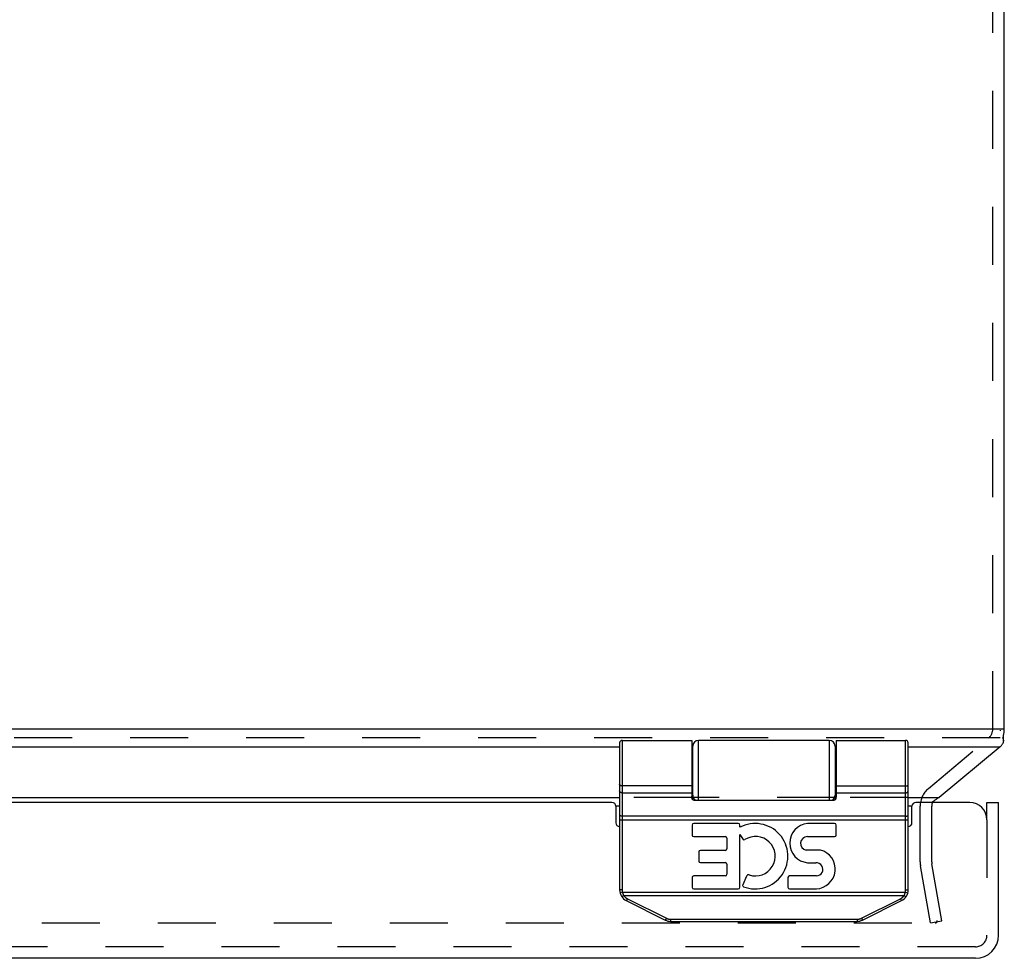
# Model space of a CAD drawing. Header units: inches. Extents: x 0 to 54.8, y 0 to 35.5.
# Tile 5 of 8: x 20.6 to 25.7, y 25.7 to 30.6. Entities that reach past the tile are written whole.
import ezdxf

# ---------------------------------------------------------------- set-up
doc = ezdxf.new("R2010")
doc.units = ezdxf.units.IN
doc.header["$LTSCALE"] = 3.016129
doc.header["$MEASUREMENT"] = 0
doc.linetypes.add('HIDDEN', pattern=[0.2, 0.1, -0.1])
doc.layers.get('0').update_dxf_attribs({"linetype": 'CONTINUOUS'})
doc.layers.add('DEFAULT_2', color=8, linetype='HIDDEN')
doc.layers.add('DOOR_ASSEMBLY', color=7, linetype='CONTINUOUS')

msp = doc.modelspace()

# ---------------------------------------------------------------- linework, layer by layer
at = {"color": 3, "linetype": 'Continuous'}
for p, q in [((25.715, 26.9169), (25.715, 33.79)), ((25.694, 26.9169), (13.7843, 26.9169)), ((15.715, 26.825), (23.715, 26.825)), ((24.09, 26.825), (24.095, 26.825)), ((24.835, 26.825), (24.84, 26.825)), ((25.215, 26.825), (25.6941, 26.825)), ((25.6941, 26.825), (25.3762, 26.5621)), ((15.715, 26.5621), (23.715, 26.5621)), ((24.0903, 26.5621), (24.095, 26.5621)), ((24.835, 26.5621), (24.8398, 26.5621)), ((25.215, 26.5621), (25.3762, 26.5621)), ((23.715, 26.5161), (23.695, 26.5161)), ((25.235, 26.5161), (25.215, 26.5161))]:
    msp.add_line(p, q, dxfattribs=at)
at = {"color": 7, "linetype": 'Continuous'}
for p, q in [((25.715, 26.9169), (25.694, 26.9169)), ((25.6945, 26.9087), (25.6945, 26.912)), ((25.7102, 26.8557), (25.7102, 26.8863))]:
    msp.add_line(p, q, dxfattribs=at)
at = {"color": 3, "linetype": 'Continuous'}
for points in [[(25.6941, 26.825), (25.696, 26.8273), (25.6979, 26.8297), (25.6998, 26.8321), (25.7017, 26.8346), (25.7036, 26.8372), (25.7055, 26.8398)], [(25.7051, 26.8738), (25.7063, 26.8717), (25.7074, 26.8694), (25.7083, 26.8669), (25.7091, 26.8643), (25.7097, 26.8616), (25.71, 26.8588), (25.7102, 26.8561), (25.7102, 26.8557)], [(25.7102, 26.8557), (25.7101, 26.8534), (25.7098, 26.8508), (25.7093, 26.8482), (25.7086, 26.8458), (25.7077, 26.8436), (25.7067, 26.8416), (25.7055, 26.8398)], [(25.3659, 26.5555), (25.3599, 26.5513), (25.354, 26.5468), (25.348, 26.5421), (25.342, 26.5371), (25.34, 26.5355)], [(25.3762, 26.5621), (25.3745, 26.5611), (25.3728, 26.56), (25.3711, 26.5589), (25.3694, 26.5578), (25.3677, 26.5567), (25.3659, 26.5555)]]:
    msp.add_lwpolyline(points, dxfattribs=at)
for centre, radius, start, end in [((25.595, 26.9169), 0.12, 343.6982, 360), ((25.3974, 26.5161), 0.06, 160.4463, 161.1917)]:
    msp.add_arc(centre, radius, start, end, dxfattribs=at)
at = {"layer": 'DEFAULT_2', "color": 8, "linetype": 'HIDDEN'}
for p, q in [((25.655, 26.9169), (25.655, 33.79)), ((25.6941, 26.871), (13.836, 26.871)), ((25.3202, 26.608), (25.6336, 26.871)), ((24.0903, 26.5621), (23.715, 26.5621)), ((24.835, 26.5621), (24.095, 26.5621)), ((25.215, 26.5621), (24.8398, 26.5621)), ((25.2774, 26.2273), (25.2774, 26.5161)), ((25.3374, 26.2273), (25.3374, 26.5161)), ((25.3906, 25.9201), (25.3383, 26.2169)), ((25.3315, 25.9097), (25.2792, 26.2065)), ((14.0743, 25.9097), (25.3558, 25.9097)), ((25.3315, 25.9097), (25.3906, 25.9201))]:
    msp.add_line(p, q, dxfattribs=at)
for points in [[(25.3558, 25.9097), (25.3569, 25.9097), (25.3579, 25.9099), (25.359, 25.9102), (25.36, 25.9106), (25.361, 25.9111), (25.3619, 25.9117), (25.3627, 25.9124), (25.3634, 25.9132), (25.3641, 25.914), (25.3647, 25.915)], [(25.3647, 25.915), (25.3651, 25.9159), (25.3654, 25.917), (25.3657, 25.918), (25.3658, 25.9191), (25.3658, 25.9195)], [(25.3658, 25.9195), (25.3658, 25.9201), (25.3656, 25.9212)]]:
    msp.add_lwpolyline(points, dxfattribs=at)
for centre, radius, start, end in [((25.595, 26.9169), 0.06, 310, 360), ((25.3974, 26.5161), 0.12, 130, 180), ((25.3974, 26.5161), 0.06, 164.7667, 180), ((25.3974, 26.2273), 0.12, 180, 190), ((25.3974, 26.2273), 0.06, 180, 190)]:
    msp.add_arc(centre, radius, start, end, dxfattribs=at)
at = {"layer": 'DOOR_ASSEMBLY', "color": 7, "linetype": 'Continuous'}
for p, q in [((23.715, 26.8455), (23.715, 26.0811)), ((23.728, 26.8585), (24.09, 26.8585)), ((23.728, 26.8585), (23.728, 26.0811)), ((24.09, 26.8585), (24.09, 26.5674)), ((24.095, 26.5497), (24.095, 26.8285)), ((24.805, 26.8585), (24.125, 26.8585)), ((24.125, 26.5475), (24.125, 26.8585)), ((24.805, 26.8585), (24.805, 26.5475)), ((24.835, 26.8285), (24.835, 26.5497)), ((24.84, 26.8585), (25.202, 26.8585)), ((25.202, 26.0811), (25.202, 26.8585)), ((25.215, 26.0811), (25.215, 26.8455)), ((24.095, 26.779), (24.09, 26.779)), ((24.84, 26.779), (24.835, 26.779)), ((23.715, 26.628), (23.715, 26.6281)), ((23.715, 26.6279), (23.715, 26.628)), ((23.7151, 26.6278), (23.715, 26.6279)), ((23.7151, 26.6277), (23.7151, 26.6278)), ((23.7151, 26.6276), (23.7151, 26.6277)), ((24.095, 26.623), (24.09, 26.623)), ((24.84, 26.623), (24.835, 26.623)), ((25.215, 26.628), (25.215, 26.6281)), ((25.215, 26.6279), (25.215, 26.628)), ((25.215, 26.6278), (25.215, 26.6279)), ((25.215, 26.6277), (25.215, 26.6278)), ((23.728, 26.5856), (24.09, 26.5856)), ((24.84, 26.6216), (25.2023, 26.6216)), ((24.84, 26.6215), (25.2023, 26.6215)), ((24.84, 26.5856), (25.202, 26.5856)), ((24.1, 26.5475), (24.83, 26.5475)), ((25.625, 26.5355), (25.685, 26.5355)), ((25.625, 26.4455), (25.625, 26.5355)), ((23.715, 26.4457), (25.215, 26.4457)), ((23.7202, 26.4653), (23.7198, 26.4654)), ((23.7205, 26.4653), (23.7202, 26.4653)), ((23.7209, 26.4652), (23.7205, 26.4653)), ((23.7212, 26.4652), (23.7209, 26.4652)), ((23.7216, 26.4652), (23.7212, 26.4652)), ((23.722, 26.4651), (23.7216, 26.4652)), ((23.7224, 26.4651), (23.722, 26.4651)), ((23.7228, 26.4651), (23.7224, 26.4651)), ((23.7232, 26.4651), (23.7228, 26.4651)), ((23.7236, 26.465), (23.7232, 26.4651)), ((23.724, 26.465), (23.7236, 26.465)), ((23.7244, 26.465), (23.724, 26.465)), ((23.7248, 26.465), (23.7244, 26.465)), ((23.7252, 26.465), (23.7248, 26.465)), ((23.7257, 26.4649), (23.7252, 26.465)), ((23.7261, 26.4649), (23.7257, 26.4649)), ((23.7265, 26.4649), (23.7261, 26.4649)), ((23.727, 26.4649), (23.7265, 26.4649)), ((23.7274, 26.4649), (23.727, 26.4649)), ((23.7278, 26.4649), (23.7274, 26.4649)), ((25.2023, 26.4649), (23.7278, 26.4649)), ((24.0918, 26.4183), (24.0918, 26.3664)), ((24.3317, 26.4267), (24.1002, 26.4267)), ((24.3401, 26.4066), (24.3401, 26.4183)), ((24.8326, 26.4267), (24.6915, 26.4267)), ((24.841, 26.3664), (24.841, 26.4183)), ((25.2023, 26.4649), (25.2027, 26.4649)), ((25.2033, 26.4649), (25.2038, 26.4649)), ((25.2038, 26.4649), (25.2042, 26.4649)), ((25.2042, 26.4649), (25.2046, 26.4649)), ((25.2046, 26.4649), (25.2051, 26.465)), ((25.2051, 26.465), (25.2055, 26.465)), ((25.2055, 26.465), (25.2059, 26.465)), ((25.2059, 26.465), (25.2063, 26.465)), ((25.2063, 26.465), (25.2067, 26.465)), ((25.2067, 26.465), (25.2071, 26.4651)), ((25.2071, 26.4651), (25.2075, 26.4651)), ((25.2075, 26.4651), (25.2079, 26.4651)), ((25.2079, 26.4651), (25.2083, 26.4652)), ((25.2083, 26.4652), (25.2087, 26.4652)), ((25.2087, 26.4652), (25.209, 26.4652)), ((25.2096, 26.4653), (25.2099, 26.4653)), ((25.2099, 26.4653), (25.2103, 26.4654)), ((25.2103, 26.4654), (25.2106, 26.4654)), ((24.3401, 26.3693), (24.358, 26.3438)), ((24.3401, 26.0949), (24.3401, 26.3693)), ((24.1002, 26.358), (24.2643, 26.358)), ((24.2727, 26.3496), (24.2727, 26.2949)), ((24.691, 26.358), (24.8326, 26.358)), ((24.1263, 26.2781), (24.1263, 26.2312)), ((24.2643, 26.2865), (24.1347, 26.2865)), ((24.7593, 26.288), (24.6845, 26.288)), ((24.1347, 26.2228), (24.2643, 26.2228)), ((24.2727, 26.2144), (24.2727, 26.1623)), ((24.6926, 26.2226), (24.7353, 26.2224)), ((24.0918, 26.1455), (24.0918, 26.0949)), ((24.2643, 26.1539), (24.1002, 26.1539)), ((24.3748, 26.1528), (24.3552, 26.1075)), ((24.5896, 26.1455), (24.5896, 26.0949)), ((24.7377, 26.1539), (24.598, 26.1539)), ((23.728, 26.0811), (23.715, 26.0811)), ((23.7295, 26.0692), (23.7169, 26.066)), ((23.7295, 26.0692), (25.2006, 26.0692)), ((24.1002, 26.0865), (24.3317, 26.0865)), ((24.598, 26.0865), (24.7377, 26.0865)), ((25.2006, 26.0692), (25.2132, 26.066)), ((25.202, 26.0811), (25.215, 26.0811)), ((23.7294, 26.0477), (23.7291, 26.0476)), ((23.7297, 26.0479), (23.7294, 26.0477)), ((23.7299, 26.048), (23.7297, 26.0479)), ((23.7302, 26.0482), (23.7299, 26.048)), ((23.7305, 26.0483), (23.7302, 26.0482)), ((23.7308, 26.0485), (23.7305, 26.0483)), ((23.7312, 26.0487), (23.7308, 26.0485)), ((23.7315, 26.0489), (23.7312, 26.0487)), ((23.7318, 26.049), (23.7315, 26.0489)), ((23.7321, 26.0492), (23.7318, 26.049)), ((23.7325, 26.0494), (23.7321, 26.0492)), ((23.7328, 26.0496), (23.7325, 26.0494)), ((23.7331, 26.0498), (23.7328, 26.0496)), ((23.7337, 26.0502), (23.7331, 26.0498)), ((23.7342, 26.0505), (23.7337, 26.0502)), ((23.7347, 26.0508), (23.7342, 26.0505)), ((23.7353, 26.0511), (23.7347, 26.0508)), ((23.7358, 26.0515), (23.7353, 26.0511)), ((23.7363, 26.0518), (23.7358, 26.0515)), ((23.7363, 26.0518), (25.1937, 26.0518)), ((23.7496, 26.0252), (23.9518, 25.9241)), ((23.7509, 26.0268), (23.7508, 26.0266)), ((23.751, 26.027), (23.7509, 26.0268)), ((23.7512, 26.0273), (23.751, 26.027)), ((23.7513, 26.0275), (23.7512, 26.0273)), ((23.7515, 26.0277), (23.7513, 26.0275)), ((23.7516, 26.028), (23.7515, 26.0277)), ((23.7518, 26.0282), (23.7516, 26.028)), ((23.752, 26.0287), (23.7518, 26.0282)), ((23.7522, 26.0291), (23.752, 26.0287)), ((23.7525, 26.0295), (23.7522, 26.0291)), ((23.7527, 26.03), (23.7525, 26.0295)), ((23.753, 26.0305), (23.7527, 26.03)), ((23.7534, 26.0311), (23.753, 26.0305)), ((23.7538, 26.0318), (23.7534, 26.0311)), ((23.7541, 26.0326), (23.7538, 26.0318)), ((23.7545, 26.0333), (23.7541, 26.0326)), ((23.7549, 26.0341), (23.7545, 26.0333)), ((23.7554, 26.035), (23.7549, 26.0341)), ((23.7554, 26.035), (23.9577, 25.9339)), ((24.9724, 25.9339), (25.1747, 26.035)), ((24.9782, 25.9241), (25.1805, 26.0252)), ((25.1753, 26.0339), (25.1757, 26.0331)), ((25.1757, 26.0331), (25.176, 26.0324)), ((25.176, 26.0324), (25.1764, 26.0317)), ((25.1764, 26.0317), (25.1768, 26.031)), ((25.1768, 26.031), (25.1772, 26.0303)), ((25.1775, 26.0297), (25.1778, 26.0292)), ((25.1778, 26.0292), (25.178, 26.0288)), ((25.178, 26.0288), (25.1783, 26.0284)), ((25.1783, 26.0284), (25.1785, 26.028)), ((25.1785, 26.028), (25.1786, 26.0277)), ((25.1786, 26.0277), (25.1788, 26.0275)), ((25.1788, 26.0275), (25.1789, 26.0273)), ((25.1789, 26.0273), (25.179, 26.027)), ((25.179, 26.027), (25.1792, 26.0268)), ((25.1792, 26.0268), (25.1793, 26.0266)), ((25.1793, 26.0266), (25.1794, 26.0265)), ((25.1937, 26.0518), (25.1943, 26.0515)), ((25.1943, 26.0515), (25.1948, 26.0511)), ((25.1948, 26.0511), (25.1954, 26.0508)), ((25.1954, 26.0508), (25.1959, 26.0505)), ((25.1959, 26.0505), (25.1964, 26.0502)), ((25.1964, 26.0502), (25.1969, 26.0498)), ((25.1969, 26.0498), (25.1973, 26.0496)), ((25.1973, 26.0496), (25.1976, 26.0494)), ((25.1976, 26.0494), (25.1979, 26.0492)), ((25.1979, 26.0492), (25.1983, 26.049)), ((25.1983, 26.049), (25.1986, 26.0489)), ((25.1986, 26.0489), (25.1989, 26.0487)), ((25.1989, 26.0487), (25.1992, 26.0485)), ((25.1992, 26.0485), (25.1995, 26.0483)), ((25.1995, 26.0483), (25.1998, 26.0482)), ((25.1998, 26.0482), (25.2001, 26.048)), ((25.2001, 26.048), (25.2004, 26.0479)), ((25.2004, 26.0479), (25.2007, 26.0477)), ((25.2007, 26.0477), (25.201, 26.0476)), ((25.201, 26.0476), (25.2012, 26.0474)), ((23.9532, 25.9257), (23.953, 25.9255)), ((23.9533, 25.9259), (23.9532, 25.9257)), ((23.9534, 25.9261), (23.9533, 25.9259)), ((23.9536, 25.9264), (23.9534, 25.9261)), ((23.9537, 25.9266), (23.9536, 25.9264)), ((23.9539, 25.9269), (23.9537, 25.9266)), ((23.954, 25.9271), (23.9539, 25.9269)), ((23.9542, 25.9275), (23.954, 25.9271)), ((23.9545, 25.928), (23.9542, 25.9275)), ((23.9547, 25.9284), (23.9545, 25.928)), ((23.955, 25.9289), (23.9547, 25.9284)), ((23.9553, 25.9294), (23.955, 25.9289)), ((23.9556, 25.93), (23.9553, 25.9294)), ((23.956, 25.9307), (23.9556, 25.93)), ((23.9564, 25.9314), (23.956, 25.9307)), ((23.9568, 25.9322), (23.9564, 25.9314)), ((23.9572, 25.9329), (23.9568, 25.9322)), ((23.9577, 25.9339), (23.9572, 25.9329)), ((23.9798, 25.9287), (24.9503, 25.9287)), ((23.9798, 25.9287), (23.9798, 25.9175)), ((23.9798, 25.9175), (24.9503, 25.9175)), ((24.9503, 25.9287), (24.9503, 25.9175)), ((24.9724, 25.9339), (24.9727, 25.9333)), ((24.9727, 25.9333), (24.9731, 25.9325)), ((24.9731, 25.9325), (24.9735, 25.9318)), ((24.9735, 25.9318), (24.9739, 25.9311)), ((24.9739, 25.9311), (24.9743, 25.9304)), ((24.9743, 25.9304), (24.9746, 25.9297)), ((24.9746, 25.9297), (24.975, 25.929)), ((24.975, 25.929), (24.9753, 25.9286)), ((24.9753, 25.9286), (24.9755, 25.9281)), ((24.9755, 25.9281), (24.9758, 25.9277)), ((24.9758, 25.9277), (24.976, 25.9272)), ((24.976, 25.9272), (24.9762, 25.9269)), ((24.9762, 25.9269), (24.9764, 25.9266)), ((24.9764, 25.9266), (24.9765, 25.9264)), ((24.9765, 25.9264), (24.9767, 25.9261)), ((24.9767, 25.9261), (24.9768, 25.9259)), ((24.9768, 25.9259), (24.9769, 25.9257)), ((24.9769, 25.9257), (24.977, 25.9255)), ((24.977, 25.9255), (24.9772, 25.9253))]:
    msp.add_line(p, q, dxfattribs=at)
at = {"layer": 'DOOR_ASSEMBLY', "color": 3, "linetype": 'Continuous'}
for p, q in [((23.675, 26.5355), (15.755, 26.5355)), ((25.535, 26.5355), (25.255, 26.5355)), ((25.685, 25.8455), (25.685, 26.5355)), ((23.695, 26.5155), (23.695, 26.4305)), ((25.235, 26.4305), (25.235, 26.5155)), ((25.565, 25.7255), (13.865, 25.7255))]:
    msp.add_line(p, q, dxfattribs=at)
at = {"layer": 'DOOR_ASSEMBLY', "color": 8, "linetype": 'HIDDEN'}
for p, q in [((25.625, 26.4455), (25.625, 25.8455)), ((25.565, 25.7855), (13.865, 25.7855))]:
    msp.add_line(p, q, dxfattribs=at)
at = {"layer": 'DOOR_ASSEMBLY', "color": 7, "linetype": 'Continuous'}
for points in [[(24.84, 26.8585), (24.84, 26.5674), (24.84, 26.5667), (24.84, 26.5661), (24.84, 26.5654), (24.84, 26.5648), (24.8399, 26.5641), (24.8399, 26.5635), (24.8398, 26.5629), (24.8398, 26.5623), (24.8397, 26.5618), (24.8397, 26.5613), (24.8396, 26.5607), (24.8395, 26.5603), (24.8395, 26.5598), (24.8394, 26.5593), (24.8393, 26.5589), (24.8392, 26.5585), (24.8391, 26.5581), (24.839, 26.5577), (24.8389, 26.5573), (24.8389, 26.5569), (24.8388, 26.5566), (24.8386, 26.5562), (24.8385, 26.5559), (24.8384, 26.5556), (24.8383, 26.5552), (24.8382, 26.5549), (24.8381, 26.5546), (24.838, 26.5544), (24.8379, 26.5541), (24.8378, 26.5538), (24.8377, 26.5536), (24.8375, 26.5533), (24.8374, 26.5531), (24.8373, 26.5529), (24.8372, 26.5526), (24.8371, 26.5524), (24.8369, 26.5522), (24.8368, 26.552), (24.8367, 26.5518), (24.8366, 26.5516), (24.8364, 26.5514), (24.8363, 26.5513), (24.8362, 26.5511), (24.8361, 26.5509), (24.836, 26.5508), (24.8358, 26.5506), (24.8357, 26.5505), (24.8356, 26.5503), (24.8355, 26.5502), (24.8353, 26.5501), (24.8352, 26.5499), (24.8351, 26.5498), (24.835, 26.5497), (24.8349, 26.5496), (24.8347, 26.5495), (24.8346, 26.5494), (24.8345, 26.5492), (24.8344, 26.5492), (24.8343, 26.5491), (24.8341, 26.549), (24.834, 26.5489), (24.8339, 26.5488), (24.8338, 26.5487), (24.8337, 26.5486), (24.8336, 26.5486), (24.8334, 26.5485), (24.8333, 26.5484), (24.8332, 26.5484), (24.8331, 26.5483), (24.833, 26.5482), (24.8329, 26.5482), (24.8328, 26.5481), (24.8326, 26.5481), (24.8325, 26.548), (24.8324, 26.548), (24.8323, 26.5479), (24.8322, 26.5479), (24.8321, 26.5479), (24.832, 26.5478), (24.8319, 26.5478), (24.8318, 26.5478), (24.8317, 26.5477), (24.8315, 26.5477), (24.8314, 26.5477), (24.8313, 26.5476), (24.8312, 26.5476), (24.8311, 26.5476), (24.831, 26.5476), (24.8309, 26.5476), (24.8308, 26.5476), (24.8307, 26.5475), (24.8306, 26.5475), (24.8305, 26.5475), (24.8304, 26.5475), (24.8303, 26.5475), (24.8301, 26.5475), (24.83, 26.5475)], [(24.09, 26.6215), (23.7278, 26.6215), (23.7276, 26.6216), (23.7274, 26.6216), (23.7272, 26.6216), (23.727, 26.6216), (23.7267, 26.6216), (23.7265, 26.6216), (23.7263, 26.6216), (23.7261, 26.6216), (23.7259, 26.6216), (23.7257, 26.6217), (23.7255, 26.6217), (23.7252, 26.6217), (23.725, 26.6217), (23.7248, 26.6218), (23.7246, 26.6218), (23.7244, 26.6218), (23.7242, 26.6218), (23.724, 26.6219), (23.7238, 26.6219), (23.7236, 26.6219), (23.7234, 26.622), (23.7232, 26.622), (23.723, 26.6221), (23.7228, 26.6221), (23.7226, 26.6222), (23.7224, 26.6222), (23.7222, 26.6223), (23.722, 26.6223), (23.7218, 26.6224), (23.7216, 26.6224), (23.7214, 26.6225), (23.7212, 26.6225), (23.721, 26.6226), (23.7209, 26.6226), (23.7207, 26.6227), (23.7205, 26.6228), (23.7203, 26.6228), (23.7202, 26.6229), (23.72, 26.623), (23.7198, 26.623), (23.7196, 26.6231), (23.7195, 26.6232), (23.7193, 26.6232), (23.7192, 26.6233), (23.719, 26.6234), (23.7188, 26.6235), (23.7187, 26.6235), (23.7185, 26.6236), (23.7184, 26.6237), (23.7183, 26.6238), (23.7181, 26.6239), (23.718, 26.624), (23.7178, 26.624), (23.7177, 26.6241), (23.7176, 26.6242), (23.7174, 26.6243), (23.7173, 26.6244), (23.7172, 26.6245), (23.7171, 26.6246), (23.717, 26.6247), (23.7169, 26.6248), (23.7167, 26.6249), (23.7166, 26.625), (23.7165, 26.625), (23.7164, 26.6251), (23.7163, 26.6252), (23.7162, 26.6253), (23.7162, 26.6254), (23.7161, 26.6255), (23.716, 26.6256), (23.7159, 26.6257), (23.7158, 26.6258), (23.7158, 26.626), (23.7157, 26.6261), (23.7156, 26.6262), (23.7156, 26.6263), (23.7155, 26.6264), (23.7154, 26.6265), (23.7154, 26.6266), (23.7153, 26.6267), (23.7153, 26.6268), (23.7153, 26.6269), (23.7152, 26.627), (23.7152, 26.6271), (23.7152, 26.6272), (23.7151, 26.6273), (23.7151, 26.6274), (23.7151, 26.6276)], [(24.09, 26.6216), (23.7278, 26.6216), (23.7276, 26.6216), (23.7274, 26.6216), (23.7272, 26.6216), (23.727, 26.6216), (23.7267, 26.6216), (23.7265, 26.6216), (23.7263, 26.6216), (23.7261, 26.6217), (23.7259, 26.6217), (23.7257, 26.6217), (23.7255, 26.6217), (23.7252, 26.6217), (23.725, 26.6218), (23.7248, 26.6218), (23.7246, 26.6218), (23.7244, 26.6218), (23.7242, 26.6219), (23.724, 26.6219), (23.7238, 26.6219), (23.7236, 26.622), (23.7234, 26.622), (23.7232, 26.6221), (23.723, 26.6221), (23.7228, 26.6221), (23.7226, 26.6222), (23.7224, 26.6222), (23.7222, 26.6223), (23.722, 26.6223), (23.7218, 26.6224), (23.7216, 26.6224), (23.7214, 26.6225), (23.7212, 26.6226), (23.721, 26.6226), (23.7209, 26.6227), (23.7207, 26.6227), (23.7205, 26.6228), (23.7203, 26.6229), (23.7202, 26.6229), (23.72, 26.623), (23.7198, 26.6231), (23.7196, 26.6231), (23.7195, 26.6232), (23.7193, 26.6233), (23.7192, 26.6233), (23.719, 26.6234), (23.7188, 26.6235), (23.7187, 26.6236), (23.7185, 26.6237), (23.7184, 26.6237), (23.7183, 26.6238), (23.7181, 26.6239), (23.718, 26.624), (23.7178, 26.6241), (23.7177, 26.6242), (23.7176, 26.6242), (23.7174, 26.6243), (23.7173, 26.6244), (23.7172, 26.6245), (23.7171, 26.6246), (23.717, 26.6247), (23.7169, 26.6248), (23.7167, 26.6249), (23.7166, 26.625), (23.7165, 26.6251), (23.7164, 26.6252), (23.7163, 26.6253), (23.7162, 26.6254), (23.7162, 26.6255), (23.7161, 26.6256), (23.716, 26.6257), (23.7159, 26.6258), (23.7158, 26.6259), (23.7158, 26.626), (23.7157, 26.6261), (23.7156, 26.6262), (23.7156, 26.6263), (23.7155, 26.6264), (23.7154, 26.6265), (23.7154, 26.6266), (23.7153, 26.6267), (23.7153, 26.6268), (23.7153, 26.6269), (23.7152, 26.627), (23.7152, 26.6272), (23.7152, 26.6273), (23.7151, 26.6274), (23.7151, 26.6275), (23.7151, 26.6276)], [(25.2023, 26.6215), (25.2025, 26.6216), (25.2027, 26.6216), (25.2029, 26.6216), (25.2031, 26.6216), (25.2033, 26.6216), (25.2036, 26.6216), (25.2038, 26.6216), (25.204, 26.6216), (25.2042, 26.6216), (25.2044, 26.6217), (25.2046, 26.6217), (25.2048, 26.6217), (25.2051, 26.6217), (25.2053, 26.6218), (25.2055, 26.6218), (25.2057, 26.6218), (25.2059, 26.6218), (25.2061, 26.6219), (25.2063, 26.6219), (25.2065, 26.6219), (25.2067, 26.622), (25.2069, 26.622), (25.2071, 26.6221), (25.2073, 26.6221), (25.2075, 26.6222), (25.2077, 26.6222), (25.2079, 26.6223), (25.2081, 26.6223), (25.2083, 26.6224), (25.2085, 26.6224), (25.2087, 26.6225), (25.2089, 26.6225), (25.209, 26.6226), (25.2092, 26.6226), (25.2094, 26.6227), (25.2096, 26.6228), (25.2098, 26.6228), (25.2099, 26.6229), (25.2101, 26.623), (25.2103, 26.623), (25.2104, 26.6231), (25.2106, 26.6232), (25.2108, 26.6232), (25.2109, 26.6233), (25.2111, 26.6234), (25.2112, 26.6235), (25.2114, 26.6235), (25.2115, 26.6236), (25.2117, 26.6237), (25.2118, 26.6238), (25.212, 26.6239), (25.2121, 26.624), (25.2122, 26.624), (25.2124, 26.6241), (25.2125, 26.6242), (25.2126, 26.6243), (25.2128, 26.6244), (25.2129, 26.6245), (25.213, 26.6246), (25.2131, 26.6247), (25.2132, 26.6248), (25.2133, 26.6249), (25.2134, 26.625), (25.2135, 26.625), (25.2136, 26.6251), (25.2137, 26.6252), (25.2138, 26.6253), (25.2139, 26.6254), (25.214, 26.6255), (25.2141, 26.6256), (25.2142, 26.6257), (25.2142, 26.6258), (25.2143, 26.626), (25.2144, 26.6261), (25.2145, 26.6262), (25.2145, 26.6263), (25.2146, 26.6264), (25.2146, 26.6265), (25.2147, 26.6266), (25.2147, 26.6267), (25.2148, 26.6268), (25.2148, 26.6269), (25.2149, 26.627), (25.2149, 26.6271), (25.2149, 26.6272), (25.215, 26.6273), (25.215, 26.6274), (25.215, 26.6276), (25.215, 26.6277)], [(25.2023, 26.6216), (25.2025, 26.6216), (25.2027, 26.6216), (25.2029, 26.6216), (25.2031, 26.6216), (25.2033, 26.6216), (25.2036, 26.6216), (25.2038, 26.6216), (25.204, 26.6217), (25.2042, 26.6217), (25.2044, 26.6217), (25.2046, 26.6217), (25.2048, 26.6217), (25.2051, 26.6218), (25.2053, 26.6218), (25.2055, 26.6218), (25.2057, 26.6218), (25.2059, 26.6219), (25.2061, 26.6219), (25.2063, 26.6219), (25.2065, 26.622), (25.2067, 26.622), (25.2069, 26.6221), (25.2071, 26.6221), (25.2073, 26.6221), (25.2075, 26.6222), (25.2077, 26.6222), (25.2079, 26.6223), (25.2081, 26.6223), (25.2083, 26.6224), (25.2085, 26.6224), (25.2087, 26.6225), (25.2089, 26.6226), (25.209, 26.6226), (25.2092, 26.6227), (25.2094, 26.6227), (25.2096, 26.6228), (25.2098, 26.6229), (25.2099, 26.6229), (25.2101, 26.623), (25.2103, 26.6231), (25.2104, 26.6231), (25.2106, 26.6232), (25.2108, 26.6233), (25.2109, 26.6233), (25.2111, 26.6234), (25.2112, 26.6235), (25.2114, 26.6236), (25.2115, 26.6237), (25.2117, 26.6237), (25.2118, 26.6238), (25.212, 26.6239), (25.2121, 26.624), (25.2122, 26.6241), (25.2124, 26.6242), (25.2125, 26.6242), (25.2126, 26.6243), (25.2128, 26.6244), (25.2129, 26.6245), (25.213, 26.6246), (25.2131, 26.6247), (25.2132, 26.6248), (25.2133, 26.6249), (25.2134, 26.625), (25.2135, 26.6251), (25.2136, 26.6252), (25.2137, 26.6253), (25.2138, 26.6254), (25.2139, 26.6255), (25.214, 26.6256), (25.2141, 26.6257), (25.2142, 26.6258), (25.2142, 26.6259), (25.2143, 26.626), (25.2144, 26.6261), (25.2145, 26.6262), (25.2145, 26.6263), (25.2146, 26.6264), (25.2146, 26.6265), (25.2147, 26.6266), (25.2147, 26.6267), (25.2148, 26.6268), (25.2148, 26.6269), (25.2149, 26.627), (25.2149, 26.6272), (25.2149, 26.6273), (25.215, 26.6274), (25.215, 26.6275), (25.215, 26.6276)], [(23.728, 26.5856), (23.7278, 26.5856), (23.7276, 26.5856), (23.7274, 26.5856), (23.7272, 26.5856), (23.727, 26.5856), (23.7267, 26.5856), (23.7265, 26.5857), (23.7263, 26.5857), (23.7261, 26.5857), (23.7259, 26.5857), (23.7257, 26.5858), (23.7255, 26.5858), (23.7252, 26.5858), (23.725, 26.5859), (23.7248, 26.5859), (23.7246, 26.5859), (23.7244, 26.586), (23.7242, 26.586), (23.724, 26.5861), (23.7238, 26.5861), (23.7236, 26.5862), (23.7234, 26.5862), (23.7232, 26.5863), (23.723, 26.5864), (23.7228, 26.5864), (23.7226, 26.5865), (23.7224, 26.5866), (23.7222, 26.5866), (23.722, 26.5867), (23.7218, 26.5868), (23.7216, 26.5869), (23.7214, 26.587), (23.7212, 26.587), (23.721, 26.5871), (23.7209, 26.5872), (23.7207, 26.5873), (23.7205, 26.5874), (23.7203, 26.5875), (23.7202, 26.5876), (23.72, 26.5877), (23.7198, 26.5878), (23.7196, 26.5879), (23.7195, 26.588), (23.7193, 26.5881), (23.7192, 26.5882), (23.719, 26.5884), (23.7188, 26.5885), (23.7187, 26.5886), (23.7185, 26.5887), (23.7184, 26.5888), (23.7183, 26.5889), (23.7181, 26.5891), (23.718, 26.5892), (23.7178, 26.5893), (23.7177, 26.5895), (23.7176, 26.5896), (23.7174, 26.5897), (23.7173, 26.5899), (23.7172, 26.59), (23.7171, 26.5901), (23.717, 26.5903), (23.7169, 26.5904), (23.7167, 26.5906), (23.7166, 26.5907), (23.7165, 26.5908), (23.7164, 26.591), (23.7163, 26.5911), (23.7162, 26.5913), (23.7162, 26.5914), (23.7161, 26.5916), (23.716, 26.5917), (23.7159, 26.5919), (23.7158, 26.592), (23.7158, 26.5922), (23.7157, 26.5924), (23.7156, 26.5925), (23.7156, 26.5927), (23.7155, 26.5928), (23.7154, 26.593), (23.7154, 26.5931), (23.7153, 26.5933), (23.7153, 26.5935), (23.7153, 26.5936), (23.7152, 26.5938), (23.7152, 26.594), (23.7152, 26.5941), (23.7151, 26.5943), (23.7151, 26.5944), (23.7151, 26.5946), (23.7151, 26.5948), (23.7151, 26.5949), (23.715, 26.5951), (23.715, 26.5953), (23.715, 26.5954)], [(25.202, 26.5856), (25.2023, 26.5856), (25.2025, 26.5856), (25.2027, 26.5856), (25.2029, 26.5856), (25.2031, 26.5856), (25.2033, 26.5856), (25.2036, 26.5857), (25.2038, 26.5857), (25.204, 26.5857), (25.2042, 26.5857), (25.2044, 26.5858), (25.2046, 26.5858), (25.2048, 26.5858), (25.2051, 26.5859), (25.2053, 26.5859), (25.2055, 26.5859), (25.2057, 26.586), (25.2059, 26.586), (25.2061, 26.5861), (25.2063, 26.5861), (25.2065, 26.5862), (25.2067, 26.5862), (25.2069, 26.5863), (25.2071, 26.5864), (25.2073, 26.5864), (25.2075, 26.5865), (25.2077, 26.5866), (25.2079, 26.5866), (25.2081, 26.5867), (25.2083, 26.5868), (25.2085, 26.5869), (25.2087, 26.587), (25.2089, 26.587), (25.209, 26.5871), (25.2092, 26.5872), (25.2094, 26.5873), (25.2096, 26.5874), (25.2098, 26.5875), (25.2099, 26.5876), (25.2101, 26.5877), (25.2103, 26.5878), (25.2104, 26.5879), (25.2106, 26.588), (25.2108, 26.5881), (25.2109, 26.5882), (25.2111, 26.5884), (25.2112, 26.5885), (25.2114, 26.5886), (25.2115, 26.5887), (25.2117, 26.5888), (25.2118, 26.5889), (25.212, 26.5891), (25.2121, 26.5892), (25.2122, 26.5893), (25.2124, 26.5895), (25.2125, 26.5896), (25.2126, 26.5897), (25.2128, 26.5899), (25.2129, 26.59), (25.213, 26.5901), (25.2131, 26.5903), (25.2132, 26.5904), (25.2133, 26.5906), (25.2134, 26.5907), (25.2135, 26.5908), (25.2136, 26.591), (25.2137, 26.5911), (25.2138, 26.5913), (25.2139, 26.5914), (25.214, 26.5916), (25.2141, 26.5917), (25.2142, 26.5919), (25.2142, 26.592), (25.2143, 26.5922), (25.2144, 26.5924), (25.2145, 26.5925), (25.2145, 26.5927), (25.2146, 26.5928), (25.2146, 26.593), (25.2147, 26.5931), (25.2147, 26.5933), (25.2148, 26.5935), (25.2148, 26.5936), (25.2149, 26.5938), (25.2149, 26.594), (25.2149, 26.5941), (25.215, 26.5943), (25.215, 26.5944), (25.215, 26.5946), (25.215, 26.5948), (25.215, 26.5949), (25.215, 26.5951), (25.215, 26.5953), (25.215, 26.5954)], [(24.1, 26.5475), (24.0999, 26.5475), (24.0998, 26.5475), (24.0997, 26.5475), (24.0996, 26.5475), (24.0995, 26.5475), (24.0994, 26.5475), (24.0993, 26.5476), (24.0992, 26.5476), (24.0991, 26.5476), (24.099, 26.5476), (24.0989, 26.5476), (24.0988, 26.5476), (24.0986, 26.5477), (24.0985, 26.5477), (24.0984, 26.5477), (24.0983, 26.5478), (24.0982, 26.5478), (24.0981, 26.5478), (24.098, 26.5479), (24.0979, 26.5479), (24.0978, 26.5479), (24.0977, 26.548), (24.0976, 26.548), (24.0974, 26.5481), (24.0973, 26.5481), (24.0972, 26.5482), (24.0971, 26.5482), (24.097, 26.5483), (24.0969, 26.5484), (24.0968, 26.5484), (24.0966, 26.5485), (24.0965, 26.5486), (24.0964, 26.5486), (24.0963, 26.5487), (24.0962, 26.5488), (24.0961, 26.5489), (24.0959, 26.549), (24.0958, 26.5491), (24.0957, 26.5492), (24.0956, 26.5492), (24.0955, 26.5494), (24.0953, 26.5495), (24.0952, 26.5496), (24.0951, 26.5497), (24.095, 26.5498), (24.0949, 26.5499), (24.0947, 26.5501), (24.0946, 26.5502), (24.0945, 26.5503), (24.0944, 26.5505), (24.0942, 26.5506), (24.0941, 26.5508), (24.094, 26.5509), (24.0939, 26.5511), (24.0938, 26.5513), (24.0936, 26.5514), (24.0935, 26.5516), (24.0934, 26.5518), (24.0933, 26.552), (24.0931, 26.5522), (24.093, 26.5524), (24.0929, 26.5526), (24.0928, 26.5529), (24.0927, 26.5531), (24.0925, 26.5533), (24.0924, 26.5536), (24.0923, 26.5538), (24.0922, 26.5541), (24.0921, 26.5544), (24.092, 26.5546), (24.0919, 26.5549), (24.0917, 26.5552), (24.0916, 26.5556), (24.0915, 26.5559), (24.0914, 26.5562), (24.0913, 26.5566), (24.0912, 26.5569), (24.0911, 26.5573), (24.091, 26.5577), (24.0909, 26.5581), (24.0909, 26.5585), (24.0908, 26.5589), (24.0907, 26.5593), (24.0906, 26.5598), (24.0905, 26.5603), (24.0905, 26.5607), (24.0904, 26.5613), (24.0903, 26.5618), (24.0903, 26.5623), (24.0902, 26.5629), (24.0902, 26.5635), (24.0901, 26.5641), (24.0901, 26.5648), (24.0901, 26.5654), (24.0901, 26.5661), (24.0901, 26.5667), (24.09, 26.5674)], [(23.7198, 26.4654), (23.7195, 26.4654), (23.7193, 26.4654), (23.7192, 26.4654), (23.719, 26.4655), (23.7188, 26.4655), (23.7187, 26.4655), (23.7185, 26.4655), (23.7184, 26.4656), (23.7183, 26.4656), (23.7181, 26.4656), (23.718, 26.4656), (23.7178, 26.4657), (23.7177, 26.4657), (23.7176, 26.4657), (23.7174, 26.4657), (23.7173, 26.4658), (23.7172, 26.4658), (23.7171, 26.4658), (23.717, 26.4659), (23.7169, 26.4659), (23.7167, 26.4659), (23.7166, 26.4659), (23.7165, 26.466), (23.7164, 26.466), (23.7163, 26.466), (23.7162, 26.4661), (23.7162, 26.4661), (23.7161, 26.4661), (23.716, 26.4662), (23.7159, 26.4662), (23.7158, 26.4662), (23.7158, 26.4663), (23.7157, 26.4663), (23.7156, 26.4663), (23.7156, 26.4663), (23.7155, 26.4664), (23.7154, 26.4664), (23.7154, 26.4664), (23.7153, 26.4665), (23.7153, 26.4665), (23.7153, 26.4665), (23.7152, 26.4666), (23.7152, 26.4666), (23.7152, 26.4666), (23.7151, 26.4667), (23.7151, 26.4667), (23.7151, 26.4667), (23.7151, 26.4668), (23.7151, 26.4668), (23.715, 26.4668), (23.715, 26.4669), (23.715, 26.4669)], [(25.2027, 26.4649), (25.2029, 26.4649), (25.2033, 26.4649)], [(25.209, 26.4652), (25.2092, 26.4652), (25.2096, 26.4653)], [(25.2106, 26.4654), (25.2108, 26.4654), (25.2109, 26.4654), (25.2111, 26.4655), (25.2112, 26.4655), (25.2114, 26.4655), (25.2115, 26.4655), (25.2117, 26.4656), (25.2118, 26.4656), (25.212, 26.4656), (25.2121, 26.4656), (25.2122, 26.4657), (25.2124, 26.4657), (25.2125, 26.4657), (25.2126, 26.4657), (25.2128, 26.4658), (25.2129, 26.4658), (25.213, 26.4658), (25.2131, 26.4659), (25.2132, 26.4659), (25.2133, 26.4659), (25.2134, 26.4659), (25.2135, 26.466), (25.2136, 26.466), (25.2137, 26.466), (25.2138, 26.4661), (25.2139, 26.4661), (25.214, 26.4661), (25.2141, 26.4662), (25.2142, 26.4662), (25.2142, 26.4662), (25.2143, 26.4663), (25.2144, 26.4663), (25.2145, 26.4663), (25.2145, 26.4663), (25.2146, 26.4664), (25.2146, 26.4664), (25.2147, 26.4664), (25.2147, 26.4665), (25.2148, 26.4665), (25.2148, 26.4665), (25.2149, 26.4666), (25.2149, 26.4666), (25.2149, 26.4666), (25.215, 26.4667), (25.215, 26.4667), (25.215, 26.4667), (25.215, 26.4668), (25.215, 26.4668), (25.215, 26.4668), (25.215, 26.4669), (25.215, 26.4669)], [(23.7295, 26.0692), (23.7296, 26.0686), (23.7298, 26.068), (23.7299, 26.0675), (23.7301, 26.0669), (23.7302, 26.0663), (23.7304, 26.0658), (23.7305, 26.0652), (23.7307, 26.0646), (23.7309, 26.0641), (23.731, 26.0635), (23.7312, 26.063), (23.7314, 26.0624), (23.7316, 26.0619), (23.7318, 26.0613), (23.732, 26.0608), (23.7322, 26.0602), (23.7324, 26.0597), (23.7327, 26.0592), (23.7329, 26.0586), (23.7331, 26.0581), (23.7334, 26.0575), (23.7336, 26.057), (23.7339, 26.0565), (23.7341, 26.056), (23.7344, 26.0554), (23.7346, 26.0549), (23.7349, 26.0544), (23.7352, 26.0539), (23.7355, 26.0534), (23.7358, 26.0529), (23.736, 26.0523), (23.7363, 26.0518)], [(25.1937, 26.0518), (25.194, 26.0523), (25.1943, 26.0529), (25.1946, 26.0534), (25.1949, 26.0539), (25.1952, 26.0544), (25.1954, 26.0549), (25.1957, 26.0554), (25.196, 26.056), (25.1962, 26.0565), (25.1965, 26.057), (25.1967, 26.0575), (25.197, 26.0581), (25.1972, 26.0586), (25.1974, 26.0592), (25.1976, 26.0597), (25.1979, 26.0602), (25.1981, 26.0608), (25.1983, 26.0613), (25.1985, 26.0619), (25.1987, 26.0624), (25.1989, 26.063), (25.199, 26.0635), (25.1992, 26.0641), (25.1994, 26.0646), (25.1996, 26.0652), (25.1997, 26.0658), (25.1999, 26.0663), (25.2, 26.0669), (25.2002, 26.0675), (25.2003, 26.068), (25.2005, 26.0686), (25.2006, 26.0692)], [(23.7291, 26.0476), (23.7288, 26.0474), (23.7287, 26.0474), (23.7286, 26.0473), (23.7285, 26.0473), (23.7283, 26.0472), (23.7282, 26.0471), (23.7281, 26.0471), (23.728, 26.047), (23.7279, 26.047), (23.7278, 26.0469), (23.7276, 26.0469), (23.7275, 26.0468), (23.7274, 26.0468), (23.7273, 26.0468), (23.7272, 26.0467), (23.7271, 26.0467), (23.727, 26.0466), (23.727, 26.0466), (23.7269, 26.0466), (23.7268, 26.0465), (23.7267, 26.0465), (23.7266, 26.0465), (23.7265, 26.0465), (23.7265, 26.0464), (23.7264, 26.0464), (23.7263, 26.0464), (23.7262, 26.0464), (23.7262, 26.0464), (23.7261, 26.0464), (23.7261, 26.0464), (23.726, 26.0463), (23.726, 26.0463), (23.7259, 26.0463), (23.7259, 26.0463), (23.7258, 26.0463), (23.7258, 26.0463), (23.7257, 26.0463), (23.7257, 26.0463), (23.7257, 26.0464), (23.7256, 26.0464), (23.7256, 26.0464), (23.7256, 26.0464), (23.7256, 26.0464), (23.7255, 26.0464), (23.7255, 26.0464)], [(23.7363, 26.0518), (23.7366, 26.0514), (23.7369, 26.051), (23.7373, 26.0505), (23.7376, 26.0501), (23.7379, 26.0497), (23.7382, 26.0492), (23.7385, 26.0488), (23.7389, 26.0484), (23.7392, 26.048), (23.7396, 26.0475), (23.7399, 26.0471), (23.7403, 26.0467), (23.7406, 26.0463), (23.741, 26.0459), (23.7413, 26.0455), (23.7417, 26.0451), (23.7421, 26.0448), (23.7424, 26.0444), (23.7428, 26.044), (23.7432, 26.0436), (23.7436, 26.0433), (23.744, 26.0429), (23.7444, 26.0425), (23.7448, 26.0422), (23.7452, 26.0418), (23.7456, 26.0415), (23.746, 26.0411), (23.7464, 26.0408), (23.7468, 26.0405), (23.7473, 26.0401), (23.7477, 26.0398), (23.7481, 26.0395), (23.7485, 26.0392), (23.749, 26.0389), (23.7494, 26.0385), (23.7499, 26.0382), (23.7503, 26.038), (23.7508, 26.0377), (23.7512, 26.0374), (23.7517, 26.0371), (23.7521, 26.0368), (23.7526, 26.0365), (23.753, 26.0363), (23.7535, 26.036), (23.754, 26.0358), (23.7545, 26.0355), (23.7549, 26.0353), (23.7554, 26.035)], [(23.7508, 26.0266), (23.7507, 26.0265), (23.7506, 26.0264), (23.7506, 26.0263), (23.7505, 26.0262), (23.7504, 26.0261), (23.7504, 26.0261), (23.7503, 26.026), (23.7503, 26.0259), (23.7502, 26.0258), (23.7502, 26.0258), (23.7502, 26.0257), (23.7501, 26.0257), (23.7501, 26.0256), (23.75, 26.0256), (23.75, 26.0255), (23.75, 26.0255), (23.7499, 26.0254), (23.7499, 26.0254), (23.7499, 26.0253), (23.7498, 26.0253), (23.7498, 26.0253), (23.7498, 26.0253), (23.7497, 26.0252), (23.7497, 26.0252), (23.7497, 26.0252), (23.7497, 26.0252), (23.7497, 26.0252), (23.7496, 26.0252), (23.7496, 26.0252), (23.7496, 26.0252), (23.7496, 26.0252)], [(25.1747, 26.035), (25.1752, 26.0353), (25.1756, 26.0355), (25.1761, 26.0358), (25.1766, 26.036), (25.177, 26.0363), (25.1775, 26.0365), (25.178, 26.0368), (25.1784, 26.0371), (25.1789, 26.0374), (25.1793, 26.0377), (25.1798, 26.038), (25.1802, 26.0382), (25.1807, 26.0385), (25.1811, 26.0389), (25.1815, 26.0392), (25.182, 26.0395), (25.1824, 26.0398), (25.1828, 26.0401), (25.1832, 26.0405), (25.1837, 26.0408), (25.1841, 26.0411), (25.1845, 26.0415), (25.1849, 26.0418), (25.1853, 26.0422), (25.1857, 26.0425), (25.1861, 26.0429), (25.1865, 26.0433), (25.1869, 26.0436), (25.1873, 26.044), (25.1876, 26.0444), (25.188, 26.0448), (25.1884, 26.0451), (25.1888, 26.0455), (25.1891, 26.0459), (25.1895, 26.0463), (25.1898, 26.0467), (25.1902, 26.0471), (25.1905, 26.0475), (25.1909, 26.048), (25.1912, 26.0484), (25.1915, 26.0488), (25.1919, 26.0492), (25.1922, 26.0497), (25.1925, 26.0501), (25.1928, 26.0505), (25.1931, 26.051), (25.1934, 26.0514), (25.1937, 26.0518)], [(25.1747, 26.035), (25.1748, 26.0348), (25.1753, 26.0339)], [(25.1772, 26.0303), (25.1772, 26.0302), (25.1775, 26.0297)], [(25.1794, 26.0265), (25.1795, 26.0264), (25.1795, 26.0263), (25.1796, 26.0262), (25.1796, 26.0261), (25.1797, 26.0261), (25.1797, 26.026), (25.1798, 26.0259), (25.1798, 26.0258), (25.1799, 26.0258), (25.1799, 26.0257), (25.18, 26.0257), (25.18, 26.0256), (25.1801, 26.0256), (25.1801, 26.0255), (25.1801, 26.0255), (25.1802, 26.0254), (25.1802, 26.0254), (25.1802, 26.0253), (25.1803, 26.0253), (25.1803, 26.0253), (25.1803, 26.0253), (25.1803, 26.0252), (25.1804, 26.0252), (25.1804, 26.0252), (25.1804, 26.0252), (25.1804, 26.0252), (25.1804, 26.0252), (25.1805, 26.0252), (25.1805, 26.0252), (25.1805, 26.0252)], [(25.2012, 26.0474), (25.2014, 26.0474), (25.2015, 26.0473), (25.2016, 26.0473), (25.2017, 26.0472), (25.2019, 26.0471), (25.202, 26.0471), (25.2021, 26.047), (25.2022, 26.047), (25.2023, 26.0469), (25.2024, 26.0469), (25.2025, 26.0468), (25.2026, 26.0468), (25.2027, 26.0468), (25.2028, 26.0467), (25.2029, 26.0467), (25.203, 26.0466), (25.2031, 26.0466), (25.2032, 26.0466), (25.2033, 26.0465), (25.2034, 26.0465), (25.2035, 26.0465), (25.2035, 26.0465), (25.2036, 26.0464), (25.2037, 26.0464), (25.2038, 26.0464), (25.2038, 26.0464), (25.2039, 26.0464), (25.204, 26.0464), (25.204, 26.0464), (25.2041, 26.0463), (25.2041, 26.0463), (25.2042, 26.0463), (25.2042, 26.0463), (25.2043, 26.0463), (25.2043, 26.0463), (25.2044, 26.0463), (25.2044, 26.0463), (25.2044, 26.0464), (25.2045, 26.0464), (25.2045, 26.0464), (25.2045, 26.0464), (25.2045, 26.0464), (25.2045, 26.0464), (25.2046, 26.0464)], [(23.953, 25.9255), (23.9529, 25.9253), (23.9529, 25.9252), (23.9528, 25.9252), (23.9528, 25.9251), (23.9527, 25.925), (23.9526, 25.9249), (23.9526, 25.9249), (23.9525, 25.9248), (23.9525, 25.9247), (23.9525, 25.9247), (23.9524, 25.9246), (23.9524, 25.9245), (23.9523, 25.9245), (23.9523, 25.9244), (23.9522, 25.9244), (23.9522, 25.9243), (23.9522, 25.9243), (23.9521, 25.9243), (23.9521, 25.9242), (23.9521, 25.9242), (23.952, 25.9242), (23.952, 25.9241), (23.952, 25.9241), (23.952, 25.9241), (23.9519, 25.9241), (23.9519, 25.9241), (23.9519, 25.9241), (23.9519, 25.9241), (23.9519, 25.9241), (23.9519, 25.9241), (23.9518, 25.9241)], [(23.9577, 25.9339), (23.9581, 25.9336), (23.9586, 25.9334), (23.9591, 25.9332), (23.9596, 25.933), (23.9601, 25.9327), (23.9606, 25.9325), (23.9611, 25.9323), (23.9617, 25.9321), (23.9622, 25.9319), (23.9627, 25.9317), (23.9632, 25.9315), (23.9637, 25.9313), (23.9642, 25.9312), (23.9647, 25.931), (23.9653, 25.9308), (23.9658, 25.9307), (23.9663, 25.9305), (23.9668, 25.9304), (23.9674, 25.9302), (23.9679, 25.9301), (23.9684, 25.93), (23.969, 25.9299), (23.9695, 25.9297), (23.97, 25.9296), (23.9706, 25.9295), (23.9711, 25.9294), (23.9716, 25.9293), (23.9722, 25.9292), (23.9727, 25.9292), (23.9733, 25.9291), (23.9738, 25.929), (23.9743, 25.929), (23.9749, 25.9289), (23.9754, 25.9289), (23.976, 25.9288), (23.9765, 25.9288), (23.9771, 25.9287), (23.9776, 25.9287), (23.9782, 25.9287), (23.9787, 25.9287), (23.9792, 25.9287), (23.9798, 25.9287)], [(24.9503, 25.9287), (24.9508, 25.9287), (24.9514, 25.9287), (24.9519, 25.9287), (24.9525, 25.9287), (24.953, 25.9287), (24.9536, 25.9288), (24.9541, 25.9288), (24.9547, 25.9289), (24.9552, 25.9289), (24.9557, 25.929), (24.9563, 25.929), (24.9568, 25.9291), (24.9574, 25.9292), (24.9579, 25.9292), (24.9584, 25.9293), (24.959, 25.9294), (24.9595, 25.9295), (24.9601, 25.9296), (24.9606, 25.9297), (24.9611, 25.9299), (24.9617, 25.93), (24.9622, 25.9301), (24.9627, 25.9302), (24.9632, 25.9304), (24.9638, 25.9305), (24.9643, 25.9307), (24.9648, 25.9308), (24.9653, 25.931), (24.9659, 25.9312), (24.9664, 25.9313), (24.9669, 25.9315), (24.9674, 25.9317), (24.9679, 25.9319), (24.9684, 25.9321), (24.9689, 25.9323), (24.9694, 25.9325), (24.9699, 25.9327), (24.9704, 25.933), (24.9709, 25.9332), (24.9714, 25.9334), (24.9719, 25.9336), (24.9724, 25.9339)], [(24.9772, 25.9253), (24.9772, 25.9252), (24.9773, 25.9252), (24.9773, 25.9251), (24.9774, 25.925), (24.9774, 25.9249), (24.9775, 25.9249), (24.9775, 25.9248), (24.9776, 25.9247), (24.9776, 25.9247), (24.9777, 25.9246), (24.9777, 25.9245), (24.9778, 25.9245), (24.9778, 25.9244), (24.9778, 25.9244), (24.9779, 25.9243), (24.9779, 25.9243), (24.9779, 25.9243), (24.978, 25.9242), (24.978, 25.9242), (24.978, 25.9242), (24.9781, 25.9241), (24.9781, 25.9241), (24.9781, 25.9241), (24.9781, 25.9241), (24.9782, 25.9241), (24.9782, 25.9241), (24.9782, 25.9241), (24.9782, 25.9241), (24.9782, 25.9241), (24.9782, 25.9241)]]:
    msp.add_lwpolyline(points, dxfattribs=at)
for centre, radius, start, end in [((23.728, 26.8455), 0.013, 90, 180), ((24.125, 26.8285), 0.03, 90, 180), ((24.805, 26.8285), 0.03, 0, 90), ((25.202, 26.8455), 0.013, 0, 90), ((24.125, 26.5735), 0.03, 180, 239.8723), ((24.805, 26.5735), 0.03, 300.1277, 360), ((24.1002, 26.4183), 0.0084, 90, 180), ((24.3317, 26.4183), 0.0084, 0, 90), ((24.4196, 26.2563), 0.17, 249.2967, 117.8817), ((24.7016, 26.3247), 0.1025, 95.6616, 264.9365), ((24.8326, 26.4183), 0.0084, 0, 90), ((24.1002, 26.3664), 0.0084, 180, 270), ((24.2643, 26.3496), 0.0084, 0, 90), ((24.3625, 26.347), 0.0055, 215.0553, 302.9235), ((24.4212, 26.2563), 0.1025, 251.514, 122.9235), ((24.691, 26.3227), 0.0353, 90, 259.421), ((24.8326, 26.3664), 0.0084, 270, 360), ((24.1347, 26.2781), 0.0084, 90, 180), ((24.2643, 26.2949), 0.0084, 270, 360), ((24.7331, 26.1889), 0.1025, 272.5311, 75.2013), ((24.1347, 26.2312), 0.0084, 180, 270), ((24.2643, 26.2144), 0.0084, 0, 90), ((24.7377, 26.1882), 0.0343, 270, 93.9372), ((24.2643, 26.1623), 0.0084, 270, 360), ((24.1002, 26.1455), 0.0084, 90, 180), ((24.3852, 26.1485), 0.0112, 71.514, 157.3019), ((24.598, 26.1455), 0.0084, 90, 180), ((23.7775, 26.0811), 0.0625, 180, 243.435), ((23.7775, 26.0811), 0.0495, 180, 193.944), ((24.1002, 26.0949), 0.0084, 180, 270), ((24.3317, 26.0949), 0.0084, 270, 360), ((24.3622, 26.1044), 0.00764, 156.3656, 249.2967), ((24.598, 26.0949), 0.0084, 180, 270), ((25.1525, 26.0811), 0.0625, 296.565, 360), ((25.1525, 26.0811), 0.0495, 346.056, 360), ((23.9798, 25.98), 0.0625, 243.4349, 270), ((24.9503, 25.98), 0.0625, 270, 296.5651)]:
    msp.add_arc(centre, radius, start, end, dxfattribs=at)
at = {"layer": 'DOOR_ASSEMBLY', "color": 3, "linetype": 'Continuous'}
for centre, radius, start, end in [((23.675, 26.5155), 0.02, 0, 90), ((25.255, 26.5155), 0.02, 90, 180), ((25.535, 26.4455), 0.09, 0, 90), ((23.715, 26.4305), 0.02, 180, 270), ((25.215, 26.4305), 0.02, 270, 360), ((25.565, 25.8455), 0.12, 270, 360)]:
    msp.add_arc(centre, radius, start, end, dxfattribs=at)
at = {"layer": 'DOOR_ASSEMBLY', "color": 8, "linetype": 'HIDDEN'}
msp.add_arc((25.565, 25.8455), 0.06, 270, 360, dxfattribs=at)

doc.saveas('drawing.dxf')
